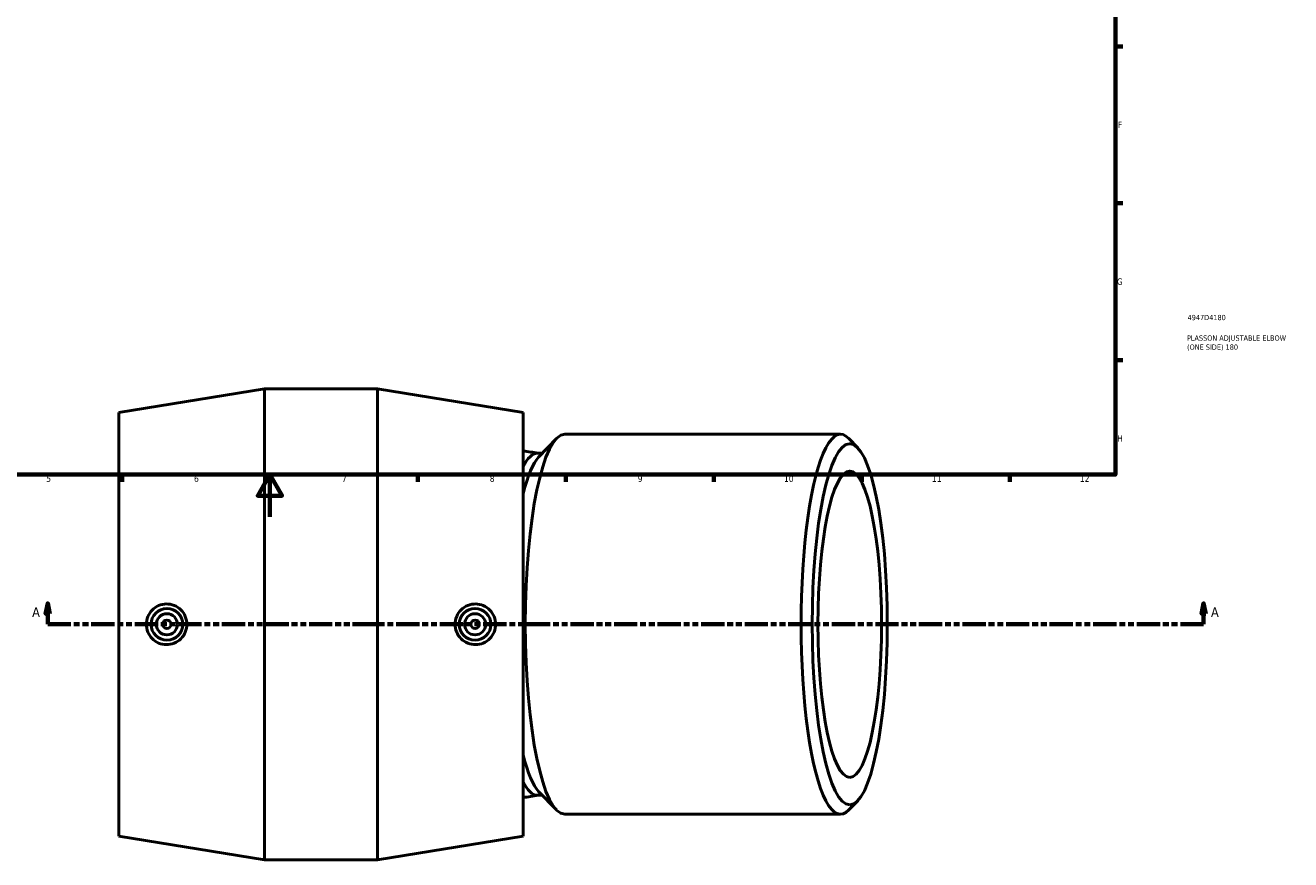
# Model space of a CAD drawing. Header units: millimetres. Extents: x -106 to 1471, y -612 to 1195.
# Tile 3 of 5: x 305 to 904, y -162 to 233. Entities that reach past the tile are written whole.
import ezdxf

# ---------------------------------------------------------------- set-up
doc = ezdxf.new("R2010")
doc.units = ezdxf.units.MM
doc.linetypes.add('DOUBLE_DASH_CHAIN', pattern=[1.2403, 0.6614, -0.0827, 0.1654, -0.0827, 0.1654, -0.0827])
for name, color, linetype, lineweight in [('Border (ANSI)', 7, 'Continuous', 70), ('Section Line (ANSI)', 7, 'DOUBLE_DASH_CHAIN', 70), ('Title (ISO)', 7, 'Continuous', 50), ('Visible (ANSI)', 7, 'Continuous', 50)]:
    doc.layers.add(name, color=color, linetype=linetype, lineweight=lineweight)
doc.styles.add('Label Text (ANSI)', font='tahoma.ttf')
doc.styles.add('Note Text (ANSI)', font='tahoma.ttf')
doc.styles.add('Note Text (ISO)', font='tahoma.ttf')

# ---------------------------------------------------------------- blocks, each defined once
blk = doc.blocks.new('Borders Default Border')
at = {"layer": 'Border (ANSI)'}
for p, q in [((821, 222.75), (824.45, 222.75)), ((821, 148.5), (824.45, 148.5)), ((821, 74.25), (824.45, 74.25)), ((350.42, 20), (350.42, 16.55)), ((490.58, 20), (490.58, 16.55)), ((560.67, 20), (560.67, 16.55)), ((630.75, 20), (630.75, 16.55)), ((700.83, 20), (700.83, 16.55)), ((770.92, 20), (770.92, 16.55))]:
    blk.add_line(p, q, dxfattribs=at)
at = {"layer": 'Border (ANSI)', "flags": 128}
for points in [[(20, 20), (20, 574), (821, 574), (821, 20), (20, 20)], [(420.5, 0), (420.5, 20), (414.73, 10), (426.27, 10), (420.5, 20)]]:
    blk.add_lwpolyline(points, dxfattribs=at)
at = {"layer": 'Border (ANSI)', "color": 230, "true_color": 0xff0080, "attachment_point": 7, "style": 'Note Text (ANSI)'}
for s, insert, char_height in [('F', (822.14, 184.1), 3.05), ('G', (821.66, 109.79), 3.05), ('H', (821.81, 35.6), 3.05), ('5', (314.48, 16.49), 3.05), ('6', (384.49, 16.49), 3.05), ('7', (454.6, 16.55), 3.05), ('8', (524.63, 16.48), 3.05), ('9', (594.7, 16.49), 3.05), ('10', (663.96, 16.49), 3.048), ('11', (734.04, 16.55), 3.048), ('12', (804.13, 16.55), 3.048)]:
    blk.add_mtext(s, dxfattribs=dict(at, insert=insert, char_height=char_height))
blk = doc.blocks.new('Title Blocks ISO')
at = {"layer": 'Title (ISO)', "color": 232, "true_color": 0xca0064, "style": 'Note Text (ISO)'}
for tag, p in [('PART_NUMBER_001', (34.16, 73.13)), ('DESCRIPTION_001', (33.84, 63.4)), ('DESCRIPTION_002', (33.91, 59.12))]:
    blk.add_attdef(tag, p, '', height=2.5, dxfattribs=at)
blk = doc.blocks.new('2dTransSection0')
at = {"layer": 'Section Line (ANSI)', "linetype": 'Continuous'}
for p, q in [((315.2, -40.93), (314.2, -45.93)), ((315.2, -45.93), (315.2, -40.93)), ((316.2, -45.93), (315.2, -40.93)), ((862.76, -40.93), (861.76, -45.93)), ((862.76, -45.93), (862.76, -40.93)), ((863.76, -45.93), (862.76, -40.93)), ((314.2, -45.93), (316.2, -45.93)), ((315.2, -50.93), (315.2, -45.93)), ((861.76, -45.93), (863.76, -45.93)), ((862.76, -50.93), (862.76, -45.93)), ((315.2, -50.93), (326.23, -50.93)), ((851.73, -50.93), (862.76, -50.93))]:
    blk.add_line(p, q, dxfattribs=at)
at = {"layer": 'Section Line (ANSI)', "linetype": 'DOUBLE_DASH_CHAIN', "ltscale": 16.637753}
blk.add_line((315.2, -50.93), (862.76, -50.93), dxfattribs=at)
at = {"layer": 'Section Line (ANSI)', "linetype": 'Continuous', "flags": 128}
for points in [[(316.2, -45.93), (315.2, -40.93), (314.2, -45.93), (316.2, -45.93)], [(863.76, -45.93), (862.76, -40.93), (861.76, -45.93), (863.76, -45.93)]]:
    blk.add_lwpolyline(points, dxfattribs=at)
at = {"layer": 'Section Line (ANSI)'}
for points in [[(316.2, -45.93), (315.2, -40.93), (314.2, -45.93), (316.2, -45.93)], [(863.76, -45.93), (862.76, -40.93), (861.76, -45.93), (863.76, -45.93)]]:
    blk.add_solid(points, dxfattribs=at)
at = {"layer": 'Section Line (ANSI)', "char_height": 4.57, "attachment_point": 7, "style": 'Label Text (ANSI)'}
for insert in [(307.84, -47.43), (866.24, -47.43)]:
    blk.add_mtext('A', dxfattribs=dict(at, insert=insert))

msp = doc.modelspace()

# ---------------------------------------------------------------- linework, layer by layer
at = {"layer": 'Visible (ANSI)'}
for p, q in [((348.846, 49.425), (417.846, 60.575)), ((417.846, -162.425), (417.846, 60.575)), ((417.846, 60.575), (471.471, 60.575)), ((471.471, -162.425), (471.471, 60.575)), ((540.471, 49.425), (471.471, 60.575)), ((348.846, -151.275), (348.846, 49.425)), ((540.471, -151.275), (540.471, 49.425)), ((547.767, 28.224), (556.172, 37.018)), ((690.772, 39.075), (560.15, 39.075)), ((698.914, 32.66), (694.749, 37.018)), ((549.536, 30.075), (547.041, 30.075)), ((547.767, -130.074), (556.172, -138.868)), ((549.536, -131.925), (547.041, -131.925)), ((698.914, -134.51), (694.749, -138.868)), ((690.772, -140.925), (560.15, -140.925)), ((348.846, -151.275), (417.846, -162.425)), ((540.471, -151.275), (471.471, -162.425)), ((417.846, -162.425), (471.471, -162.425))]:
    msp.add_line(p, q, dxfattribs=at)
for centre, radius in [((371.659, -50.925), 7.5), ((371.659, -50.925), 5), ((517.659, -50.925), 7.5), ((517.659, -50.925), 5), ((371.659, -50.925), 2), ((517.659, -50.925), 2)]:
    msp.add_circle(centre, radius, dxfattribs=at)
for start, end in [(79.021642, 83.877818), (276.122182, 280.978358)]:
    msp.add_arc((531.672, -50.925), 82.51, start, end, dxfattribs=at)
for centre, major_axis, start_param, end_param in [((690.772, -50.925), (0, 90), 6.0689947, 9.6389685), ((560.15, -50.925), (0, -90), 3.1415927, 6.2831853), ((547.041, -50.925), (0, 81), 0, 0.40077), ((551.346, -50.925), (0, 81), 0.2141906, 0.7020264), ((551.346, -50.925), (0, -81), 5.5811589, 6.0689947), ((547.041, -50.925), (0, -81), 5.8824153, 6.2831853)]:
    msp.add_ellipse(centre, major_axis=major_axis, ratio=0.2079117, start_param=start_param, end_param=end_param, dxfattribs=at)
for major_axis in [(0, -85.54), (0, -72.54)]:
    msp.add_ellipse((695.134, -50.925), major_axis=major_axis, ratio=0.2079117, dxfattribs=at)
for points, knots in [([(371.379, -60.561), (370.193, -60.543), (368.926, -60.289), (366.594, -59.292), (365.529, -58.547), (363.851, -56.839), (363.124, -55.761), (362.161, -53.404), (361.925, -52.124), (361.925, -49.726), (362.161, -48.447), (363.124, -46.089), (363.851, -45.011), (365.529, -43.303), (366.594, -42.558), (368.926, -41.561), (370.193, -41.307), (372.607, -41.271), (373.916, -41.502), (376.325, -42.48), (377.424, -43.226), (379.146, -44.946), (379.888, -46.028), (380.876, -48.407), (381.121, -49.705), (381.121, -52.145), (380.876, -53.443), (379.888, -55.822), (379.146, -56.904), (377.424, -58.624), (376.325, -59.37), (373.916, -60.348), (372.607, -60.579), (371.379, -60.561)], [0, 0, 0, 0, 0.3604545, 0.3604545, 0.720909, 0.720909, 1.0805516, 1.0805516, 1.4401942, 1.4401942, 1.7998368, 1.7998368, 2.1594794, 2.1594794, 2.519934, 2.519934, 2.8803885, 2.8803885, 3.2537283, 3.2537283, 3.627068, 3.627068, 3.9930518, 3.9930518, 4.3590356, 4.3590356, 4.7250194, 4.7250194, 5.0910032, 5.0910032, 5.464343, 5.464343, 5.8376827, 5.8376827, 5.8376827, 5.8376827]), ([(517.939, -60.561), (516.71, -60.579), (515.401, -60.348), (512.993, -59.37), (511.893, -58.624), (510.172, -56.904), (509.429, -55.822), (508.441, -53.443), (508.196, -52.145), (508.196, -49.705), (508.441, -48.407), (509.429, -46.028), (510.172, -44.946), (511.893, -43.226), (512.993, -42.48), (515.401, -41.502), (516.71, -41.271), (519.125, -41.307), (520.392, -41.561), (522.724, -42.558), (523.788, -43.303), (525.467, -45.011), (526.193, -46.089), (527.156, -48.447), (527.393, -49.726), (527.393, -52.124), (527.156, -53.404), (526.193, -55.761), (525.467, -56.839), (523.788, -58.547), (522.724, -59.292), (520.392, -60.289), (519.125, -60.543), (517.939, -60.561)], [0, 0, 0, 0, 0.3733398, 0.3733398, 0.7466796, 0.7466796, 1.1126633, 1.1126633, 1.4786471, 1.4786471, 1.8446309, 1.8446309, 2.2106147, 2.2106147, 2.5839545, 2.5839545, 2.9572943, 2.9572943, 3.3177488, 3.3177488, 3.6782033, 3.6782033, 4.0378459, 4.0378459, 4.3974885, 4.3974885, 4.7571311, 4.7571311, 5.1167737, 5.1167737, 5.4772282, 5.4772282, 5.8376827, 5.8376827, 5.8376827, 5.8376827])]:
    msp.add_open_spline(points, degree=3, knots=knots, dxfattribs=at)

# ---------------------------------------------------------------- block references
msp.add_blockref('Borders Default Border', (0, 0))
msp.add_blockref('Title Blocks ISO', (821, 20)).add_auto_attribs({'PART_NUMBER_001': '4947D4180', 'DESCRIPTION_001': 'PLASSON ADJUSTABLE ELBOW', 'DESCRIPTION_002': '(ONE SIDE) 180'})
at = {"layer": 'Section Line (ANSI)'}
msp.add_blockref('2dTransSection0', (0, 0), dxfattribs=at)

doc.saveas('drawing.dxf')
